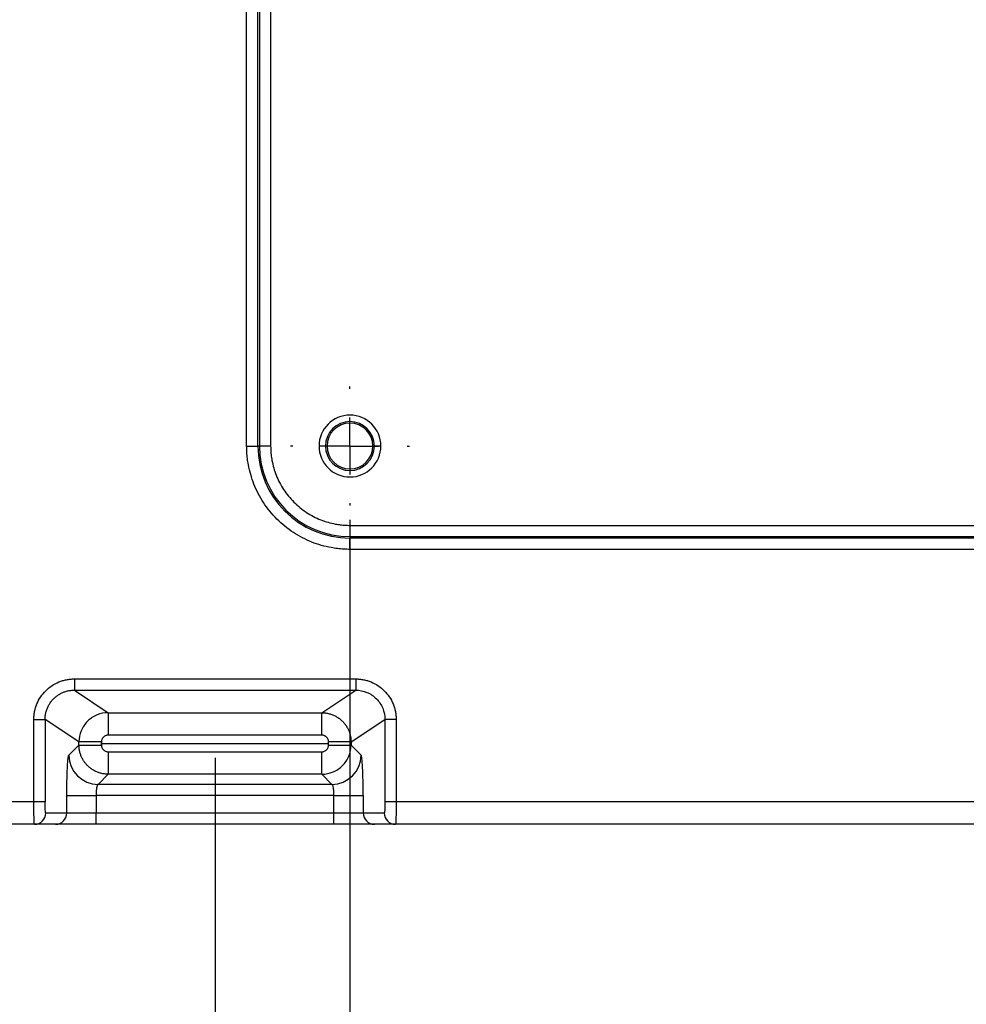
# Model space of a CAD drawing. Header units: millimetres. Extents: x 0 to 1118, y 0 to 864.
# Tile 3 of 48: x 196 to 280, y 176 to 264. Entities that reach past the tile are written whole.
import ezdxf

# ---------------------------------------------------------------- set-up
doc = ezdxf.new("R2010")
doc.units = ezdxf.units.MM
doc.linetypes.add('CENTERX2', pattern=[20.32, 12.7, -2.54, 2.54, -2.54])
doc.layers.add('CENTER', color=40, linetype='CENTERX2')
doc.layers.add('DIMENSIONS', color=140, linetype='Continuous', lineweight=25)
doc.styles.add('SLDTEXTSTYLE0', font='TXT', dxfattribs={"width": 0.75})
doc.dimstyles.new('SLDDIMSTYLE0', dxfattribs={"dimtxt": 10, "dimasz": 10, "dimexe": 0, "dimexo": 0.0625, "dimgap": 2.5, "dimtad": 0, "dimtih": 1, "dimtoh": 1, "dimdec": 1, "dimrnd": 1e-09, "dimzin": 4, "dimdsep": 46, "dimtxsty": 'SLDTEXTSTYLE0', "dimsah": 1, "dimcen": 0.09, "dimadec": 0, "dimazin": 1, "dimtfac": 1, "dimtdec": 1, "dimtofl": 0, "dimtmove": 0, "dimatfit": 3, "dimfxl": 0, "dimfrac": 2, "dimtolj": 1, "dimtzin": 12, "dimarcsym": 0})

# ---------------------------------------------------------------- blocks, each defined once
blk = doc.blocks.new('_D_11')
at = {"layer": 'DIMENSIONS'}
for p, q in [((213.458, 198.159), (213.458, 83.069)), ((583.458, 198.158), (583.458, 83.067)), ((388.583, 87.715), (385.536, 87.715)), ((385.536, 87.715), (385.536, 71.84)), ((421.833, 87.715), (424.88, 87.715)), ((424.88, 87.715), (424.88, 71.84)), ((213.458, 86.244), (380.461, 86.243)), ((583.458, 86.242), (429.956, 86.243)), ((385.536, 71.84), (388.583, 71.84)), ((424.88, 71.84), (421.833, 71.84))]:
    blk.add_line(p, q, dxfattribs=at)
for points in [[(213.458, 86.244), (223.458, 84.705), (223.458, 87.782)], [(583.458, 86.242), (573.458, 87.781), (573.458, 84.704)]]:
    blk.add_solid(points, dxfattribs=at)
at = {"layer": 'DIMENSIONS', "char_height": 10, "attachment_point": 1, "style": 'SLDTEXTSTYLE0'}
for s, insert in [('370.0', (388.583, 102.637)), ('14.57', (388.583, 84.731))]:
    blk.add_mtext(s, dxfattribs=dict(at, insert=insert))
blk = doc.blocks.new('_D_15')
at = {"layer": 'DIMENSIONS'}
for p, q in [((225.458, 219.306), (225.458, 114.724)), ((571.458, 219.306), (571.458, 114.724)), ((340.513, 119.371), (337.466, 119.371)), ((337.466, 119.371), (337.466, 103.496)), ((373.763, 119.371), (376.81, 119.371)), ((376.81, 119.371), (376.81, 103.496)), ((225.458, 117.899), (332.39, 117.899)), ((571.458, 117.899), (381.885, 117.899)), ((337.466, 103.496), (340.513, 103.496)), ((376.81, 103.496), (373.763, 103.496))]:
    blk.add_line(p, q, dxfattribs=at)
for points in [[(225.458, 117.899), (235.458, 116.36), (235.458, 119.437)], [(571.458, 117.899), (561.458, 119.437), (561.458, 116.36)]]:
    blk.add_solid(points, dxfattribs=at)
at = {"layer": 'DIMENSIONS', "char_height": 10, "attachment_point": 1, "style": 'SLDTEXTSTYLE0'}
for s, insert in [('346.0', (340.513, 134.293)), ('13.62', (340.513, 116.387))]:
    blk.add_mtext(s, dxfattribs=dict(at, insert=insert))
blk = doc.blocks.new('SW_CENTERMARKSYMBOL_5')
at = {"layer": 'CENTER', "color": 0}
for p, q in [((0, 5.08), (0, 5.29)), ((0, 0), (0, 2.54)), ((-5.08, 0), (-5.29, 0)), ((0, 0), (-2.54, 0)), ((0, 0), (0, -2.54)), ((0, 0), (2.54, 0)), ((5.08, 0), (5.29, 0)), ((0, -5.08), (0, -5.29))]:
    blk.add_line(p, q, dxfattribs=at)

msp = doc.modelspace()

# ---------------------------------------------------------------- linework, layer by layer
for p, q in [((216.274, 225.866), (216.274, 286.866)), ((217.272, 225.866), (217.272, 286.866)), ((217.409, 286.866), (217.409, 225.866)), ((218.407, 286.866), (218.407, 225.866)), ((216.274, 225.866), (217.272, 225.866)), ((217.409, 225.866), (217.272, 225.866)), ((218.407, 225.866), (217.409, 225.866)), ((223.283, 225.866), (222.708, 225.866)), ((223.419, 225.866), (223.283, 225.866)), ((227.633, 225.866), (227.498, 225.866)), ((228.208, 225.866), (227.633, 225.866)), ((225.458, 218.815), (394.109, 218.815)), ((225.458, 218.815), (225.458, 217.817)), ((225.458, 217.817), (394.042, 217.817)), ((225.458, 217.817), (225.458, 217.68)), ((225.458, 216.681), (225.458, 217.68)), ((393.951, 217.68), (225.458, 217.68)), ((393.951, 216.681), (225.458, 216.681)), ((200.948, 205.168), (225.969, 205.168)), ((200.948, 205.168), (200.948, 204.168)), ((225.969, 205.168), (225.969, 204.168)), ((200.948, 204.168), (225.969, 204.168)), ((200.948, 204.168), (203.957, 202.164)), ((222.96, 202.164), (225.969, 204.168)), ((203.957, 202.164), (222.96, 202.164)), ((203.957, 202.164), (203.957, 200.165)), ((222.96, 200.165), (222.96, 202.164)), ((197.35, 194.248), (197.35, 201.572)), ((198.348, 201.572), (198.348, 194.248)), ((201.36, 199.566), (198.348, 201.572)), ((225.557, 199.566), (228.568, 201.572)), ((229.567, 201.572), (228.568, 201.572)), ((228.568, 201.572), (228.568, 194.248)), ((229.567, 201.572), (229.567, 194.248)), ((201.36, 199.293), (201.36, 199.566)), ((203.357, 199.566), (201.36, 199.566)), ((203.357, 199.566), (203.357, 199.293)), ((222.96, 200.165), (203.957, 200.165)), ((225.557, 199.566), (223.56, 199.566)), ((223.56, 199.293), (223.56, 199.566)), ((225.557, 199.566), (225.557, 199.293)), ((200.46, 198.394), (201.36, 199.293)), ((201.36, 199.293), (203.357, 199.293)), ((203.956, 198.694), (203.956, 196.697)), ((203.956, 198.694), (222.961, 198.694)), ((222.961, 196.697), (222.961, 198.694)), ((223.56, 199.293), (225.557, 199.293)), ((226.456, 198.394), (225.557, 199.293)), ((203.956, 196.697), (203.057, 195.798)), ((222.961, 196.697), (203.956, 196.697)), ((223.86, 195.798), (222.961, 196.697)), ((223.86, 195.798), (203.057, 195.798)), ((200.282, 193.248), (200.282, 194.799)), ((200.282, 194.799), (202.878, 194.799)), ((202.878, 194.799), (202.878, 193.248)), ((224.039, 194.799), (202.878, 194.799)), ((224.039, 194.799), (226.635, 194.799)), ((224.039, 193.248), (224.039, 194.799)), ((226.635, 194.799), (226.635, 193.248)), ((197.35, 194.248), (168.729, 194.248)), ((229.567, 194.248), (228.568, 194.248)), ((379.461, 194.248), (229.567, 194.248)), ((200.282, 193.248), (198.401, 193.248)), ((202.878, 193.248), (200.282, 193.248)), ((202.878, 192.248), (202.878, 193.248)), ((224.039, 193.248), (202.878, 193.248)), ((226.635, 193.248), (224.039, 193.248)), ((224.039, 192.248), (224.039, 193.248)), ((228.516, 193.248), (226.635, 193.248)), ((197.402, 192.248), (168.729, 192.248)), ((199.283, 192.248), (197.402, 192.248)), ((224.039, 192.248), (202.878, 192.248)), ((229.515, 192.248), (227.634, 192.248)), ((379.496, 192.248), (229.515, 192.248))]:
    msp.add_line(p, q)
for centre, radius, start, end in [((225.458, 225.866), 2.75, 0, 180), ((225.458, 225.866), 2.175, 0, 180), ((225.458, 225.866), 2.039, 0, 180), ((225.458, 225.866), 8.186, 180, 270), ((225.458, 225.866), 8.05, 180, 270), ((225.458, 225.866), 2.75, 180, 0), ((225.458, 225.866), 2.175, 180, 0), ((225.458, 225.866), 2.039, 180, 0), ((203.065, 198.402), 2.605, 180.1836, 269.8164), ((223.852, 198.402), 2.605, 270.1836, 359.8164), ((197.401, 193.247), 0.999, 270.03931, 0.03926), ((199.282, 193.247), 0.999, 270.03931, 0.03926), ((227.634, 193.247), 0.999, 179.96074, 269.96069), ((229.515, 193.247), 0.999, 179.96074, 269.96069)]:
    msp.add_arc(centre, radius, start, end)
for points, knots in [([(225.458, 216.681), (225.365, 216.682), (225.178, 216.684), (224.898, 216.697), (224.619, 216.718), (224.341, 216.748), (224.063, 216.787), (223.586, 216.867), (222.916, 217.025), (222.061, 217.317), (221.226, 217.697), (220.146, 218.328), (218.917, 219.325), (217.92, 220.554), (217.289, 221.634), (216.909, 222.468), (216.617, 223.324), (216.438, 224.085), (216.336, 224.748), (216.283, 225.306), (216.277, 225.679), (216.274, 225.866)], [0, 0, 0, 0, 0.019453, 0.038872, 0.058274, 0.077679, 0.097104, 0.116567, 0.178312, 0.240094, 0.304413, 0.368769, 0.500007, 0.631244, 0.695564, 0.75992, 0.821665, 0.883447, 0.922314, 0.961117, 1, 1, 1, 1]), ([(218.407, 225.866), (218.408, 225.78), (218.41, 225.608), (218.425, 225.351), (218.448, 225.094), (218.481, 224.838), (218.547, 224.443), (218.671, 223.915), (218.895, 223.258), (219.187, 222.617), (219.671, 221.788), (220.437, 220.845), (221.38, 220.079), (222.209, 219.595), (222.85, 219.303), (223.507, 219.079), (224.091, 218.941), (224.6, 218.864), (225.028, 218.823), (225.315, 218.818), (225.458, 218.815)], [0, 0, 0, 0, 0.023337, 0.04663, 0.069912, 0.093213, 0.116565, 0.178305, 0.240092, 0.304406, 0.368768, 0.500006, 0.631244, 0.695558, 0.759919, 0.821659, 0.883446, 0.922311, 0.961114, 1, 1, 1, 1]), ([(197.35, 201.572), (197.351, 201.631), (197.352, 201.749), (197.365, 201.925), (197.387, 202.1), (197.416, 202.272), (197.455, 202.443), (197.502, 202.613), (197.557, 202.78), (197.684, 203.11), (197.934, 203.582), (198.387, 204.13), (198.935, 204.583), (199.46, 204.86), (199.903, 205.019), (200.245, 205.105), (200.594, 205.158), (200.83, 205.164), (200.948, 205.168)], [0, 0, 0, 0, 0.031464, 0.062701, 0.093786, 0.124794, 0.155801, 0.186884, 0.218118, 0.249578, 0.374623, 0.499757, 0.624856, 0.750098, 0.812832, 0.874988, 0.937175, 1, 1, 1, 1]), ([(225.969, 205.168), (226.028, 205.167), (226.146, 205.165), (226.323, 205.152), (226.497, 205.131), (226.67, 205.101), (226.842, 205.062), (227.011, 205.015), (227.179, 204.96), (227.509, 204.833), (227.981, 204.583), (228.53, 204.13), (228.982, 203.582), (229.26, 203.058), (229.419, 202.615), (229.504, 202.274), (229.557, 201.925), (229.564, 201.69), (229.567, 201.572)], [0, 0, 0, 0, 0.0315158, 0.0628038, 0.0939386, 0.1249957, 0.1560514, 0.1871817, 0.2184623, 0.2499677, 0.3751141, 0.500315, 0.6253537, 0.7505008, 0.8131387, 0.8751964, 0.9372812, 1, 1, 1, 1]), ([(198.348, 201.572), (198.349, 201.626), (198.351, 201.732), (198.366, 201.892), (198.391, 202.05), (198.425, 202.205), (198.468, 202.357), (198.52, 202.506), (198.581, 202.651), (198.65, 202.791), (198.727, 202.926), (198.811, 203.056), (198.903, 203.18), (199.002, 203.298), (199.134, 203.437), (199.307, 203.594), (199.532, 203.757), (199.779, 203.898), (200.047, 204.014), (200.334, 204.101), (200.636, 204.158), (200.843, 204.165), (200.948, 204.168)], [0, 0, 0, 0, 0.039371, 0.078611, 0.117699, 0.156618, 0.195366, 0.233949, 0.272372, 0.310637, 0.348744, 0.386691, 0.424479, 0.462108, 0.499579, 0.565626, 0.633485, 0.703156, 0.774636, 0.847936, 0.923081, 1, 1, 1, 1]), ([(225.969, 204.168), (226.309, 204.168), (226.649, 204.101), (227.278, 203.842), (227.567, 203.65), (228.048, 203.169), (228.241, 202.881), (228.501, 202.252), (228.569, 201.912), (228.568, 201.572)], [0, 0, 0, 0, 0.25, 0.25, 0.5, 0.5, 0.75, 0.75, 1, 1, 1, 1]), ([(203.957, 202.164), (203.617, 202.163), (203.277, 202.095), (202.65, 201.834), (202.362, 201.642), (201.881, 201.161), (201.689, 200.873), (201.428, 200.245), (201.36, 199.905), (201.36, 199.566)], [0, 0, 0, 0, 0.25, 0.25, 0.5, 0.5, 0.75, 0.75, 1, 1, 1, 1]), ([(222.96, 202.164), (223.016, 202.162), (223.127, 202.16), (223.293, 202.143), (223.455, 202.117), (223.614, 202.081), (223.768, 202.035), (223.917, 201.981), (224.061, 201.919), (224.199, 201.849), (224.332, 201.772), (224.458, 201.688), (224.577, 201.598), (224.69, 201.503), (224.83, 201.37), (224.991, 201.191), (225.158, 200.956), (225.299, 200.703), (225.412, 200.434), (225.495, 200.152), (225.547, 199.861), (225.554, 199.664), (225.557, 199.566)], [0, 0, 0, 0, 0.04119, 0.081961, 0.122289, 0.162153, 0.201545, 0.240472, 0.278937, 0.316946, 0.354499, 0.391593, 0.428228, 0.464403, 0.500118, 0.570247, 0.640805, 0.711788, 0.783191, 0.855038, 0.92734, 1, 1, 1, 1]), ([(197.35, 201.572), (197.464, 201.572), (197.587, 201.572), (197.825, 201.572), (197.941, 201.572), (198.134, 201.572), (198.211, 201.572), (198.315, 201.572), (198.342, 201.572), (198.348, 201.572)], [0, 0, 0, 0, 0.25, 0.25, 0.5, 0.5, 0.75, 0.75, 1, 1, 1, 1]), ([(203.957, 200.165), (203.931, 200.164), (203.879, 200.162), (203.802, 200.146), (203.716, 200.117), (203.622, 200.068), (203.53, 199.993), (203.454, 199.9), (203.399, 199.796), (203.363, 199.683), (203.359, 199.605), (203.357, 199.566)], [0, 0, 0, 0, 0.082439, 0.164851, 0.248625, 0.373042, 0.50035, 0.624687, 0.75192, 0.875258, 1, 1, 1, 1]), ([(223.56, 199.566), (223.559, 199.591), (223.557, 199.643), (223.541, 199.72), (223.513, 199.806), (223.463, 199.9), (223.388, 199.991), (223.296, 200.068), (223.191, 200.123), (223.077, 200.159), (222.999, 200.163), (222.96, 200.165)], [0, 0, 0, 0, 0.082329, 0.1645989, 0.2481939, 0.3725335, 0.4997988, 0.6242169, 0.7515644, 0.8750279, 1, 1, 1, 1]), ([(203.956, 196.697), (203.902, 196.698), (203.793, 196.7), (203.631, 196.716), (203.472, 196.742), (203.316, 196.777), (203.163, 196.821), (203.014, 196.874), (202.87, 196.935), (202.731, 197.005), (202.597, 197.082), (202.468, 197.166), (202.346, 197.257), (202.23, 197.355), (202.09, 197.488), (201.93, 197.665), (201.765, 197.895), (201.623, 198.146), (201.509, 198.414), (201.425, 198.697), (201.37, 198.992), (201.363, 199.192), (201.36, 199.293)], [0, 0, 0, 0, 0.040082, 0.079929, 0.119517, 0.158826, 0.197849, 0.23659, 0.275053, 0.313244, 0.351163, 0.388809, 0.426179, 0.463274, 0.500093, 0.568664, 0.638185, 0.708652, 0.780059, 0.852429, 0.925775, 1, 1, 1, 1]), ([(203.357, 199.293), (203.358, 199.267), (203.36, 199.216), (203.375, 199.139), (203.404, 199.053), (203.454, 198.959), (203.529, 198.867), (203.621, 198.791), (203.726, 198.736), (203.839, 198.7), (203.917, 198.696), (203.956, 198.694)], [0, 0, 0, 0, 0.082425, 0.16478, 0.248448, 0.372814, 0.500079, 0.624434, 0.751709, 0.875094, 1, 1, 1, 1]), ([(222.961, 196.697), (223.3, 196.698), (223.64, 196.766), (224.267, 197.026), (224.555, 197.219), (225.035, 197.699), (225.228, 197.987), (225.488, 198.614), (225.556, 198.954), (225.557, 199.293)], [0, 0, 0, 0, 0.25, 0.25, 0.5, 0.5, 0.75, 0.75, 1, 1, 1, 1]), ([(222.961, 198.694), (222.987, 198.695), (223.038, 198.697), (223.115, 198.713), (223.201, 198.741), (223.295, 198.791), (223.387, 198.866), (223.463, 198.958), (223.518, 199.063), (223.554, 199.176), (223.558, 199.254), (223.56, 199.293)], [0, 0, 0, 0, 0.082402, 0.164771, 0.248493, 0.372839, 0.500079, 0.62441, 0.751664, 0.875116, 1, 1, 1, 1]), ([(200.282, 194.799), (200.282, 194.865), (200.282, 194.995), (200.283, 195.19), (200.284, 195.382), (200.286, 195.573), (200.288, 195.761), (200.291, 195.948), (200.298, 196.284), (200.31, 196.751), (200.333, 197.291), (200.36, 197.743), (200.386, 198.03), (200.408, 198.202), (200.425, 198.299), (200.443, 198.367), (200.454, 198.385), (200.46, 198.394)], [0, 0, 0, 0, 0.035926, 0.071592, 0.107104, 0.142569, 0.178092, 0.21378, 0.249738, 0.374578, 0.499542, 0.624516, 0.749615, 0.81247, 0.874772, 0.937092, 1, 1, 1, 1]), ([(226.635, 194.799), (226.635, 195.255), (226.631, 195.711), (226.613, 196.557), (226.6, 196.948), (226.567, 197.609), (226.547, 197.879), (226.504, 198.259), (226.48, 198.37), (226.456, 198.394)], [0, 0, 0, 0, 0.25, 0.25, 0.5, 0.5, 0.75, 0.75, 1, 1, 1, 1]), ([(203.057, 195.798), (203.051, 195.795), (203.039, 195.79), (203.022, 195.772), (203.007, 195.748), (202.992, 195.718), (202.979, 195.684), (202.967, 195.646), (202.956, 195.607), (202.946, 195.566), (202.937, 195.526), (202.923, 195.452), (202.906, 195.334), (202.89, 195.162), (202.88, 194.982), (202.879, 194.859), (202.878, 194.799)], [0, 0, 0, 0, 0.063741, 0.124567, 0.182478, 0.237477, 0.289562, 0.338736, 0.385, 0.428355, 0.468803, 0.506348, 0.634921, 0.759972, 0.881621, 1, 1, 1, 1]), ([(224.039, 194.799), (224.038, 194.833), (224.038, 194.903), (224.035, 195.006), (224.03, 195.109), (224.022, 195.21), (224.013, 195.307), (224.001, 195.399), (223.986, 195.495), (223.965, 195.595), (223.937, 195.691), (223.901, 195.771), (223.874, 195.789), (223.86, 195.798)], [0, 0, 0, 0, 0.067321, 0.135696, 0.20515, 0.275707, 0.347393, 0.420228, 0.494236, 0.593734, 0.711191, 0.846615, 1, 1, 1, 1]), ([(197.402, 192.248), (197.401, 192.249), (197.398, 192.251), (197.395, 192.267), (197.391, 192.291), (197.388, 192.322), (197.385, 192.36), (197.382, 192.403), (197.379, 192.451), (197.377, 192.502), (197.374, 192.555), (197.372, 192.61), (197.37, 192.666), (197.368, 192.722), (197.367, 192.778), (197.364, 192.878), (197.36, 193.035), (197.356, 193.26), (197.353, 193.499), (197.351, 193.746), (197.35, 193.997), (197.35, 194.165), (197.35, 194.248)], [0, 0, 0, 0, 0.046474, 0.091296, 0.134463, 0.175977, 0.215838, 0.254045, 0.290599, 0.325498, 0.358744, 0.390336, 0.420274, 0.448558, 0.475189, 0.500165, 0.587311, 0.672919, 0.756992, 0.839529, 0.920532, 1, 1, 1, 1]), ([(198.348, 194.248), (198.342, 194.248), (198.316, 194.248), (198.214, 194.248), (198.137, 194.248), (197.945, 194.248), (197.83, 194.248), (197.59, 194.248), (197.466, 194.248), (197.35, 194.248)], [0, 0, 0, 0, 0.25, 0.25, 0.5, 0.5, 0.75, 0.75, 1, 1, 1, 1]), ([(198.401, 193.248), (198.394, 193.248), (198.387, 193.274), (198.374, 193.374), (198.369, 193.448), (198.359, 193.633), (198.355, 193.744), (198.35, 193.986), (198.348, 194.117), (198.348, 194.248)], [0, 0, 0, 0, 0.25, 0.25, 0.5, 0.5, 0.75, 0.75, 1, 1, 1, 1]), ([(228.568, 194.248), (228.568, 194.217), (228.568, 194.154), (228.567, 194.06), (228.566, 193.966), (228.565, 193.874), (228.562, 193.784), (228.56, 193.698), (228.557, 193.616), (228.553, 193.536), (228.548, 193.456), (228.542, 193.378), (228.535, 193.31), (228.526, 193.259), (228.519, 193.252), (228.516, 193.248)], [0, 0, 0, 0, 0.0595626, 0.1199575, 0.1811756, 0.2432222, 0.3060962, 0.3697966, 0.4343244, 0.4996765, 0.5755988, 0.6636049, 0.7636831, 0.8758208, 1, 1, 1, 1]), ([(229.567, 194.248), (229.567, 194.203), (229.567, 194.112), (229.566, 193.975), (229.566, 193.839), (229.565, 193.703), (229.564, 193.568), (229.562, 193.436), (229.561, 193.306), (229.559, 193.18), (229.557, 193.058), (229.554, 192.942), (229.552, 192.829), (229.548, 192.717), (229.544, 192.605), (229.54, 192.497), (229.535, 192.398), (229.529, 192.317), (229.522, 192.26), (229.517, 192.252), (229.515, 192.248)], [0, 0, 0, 0, 0.043171, 0.086799, 0.130885, 0.175429, 0.220431, 0.265891, 0.31181, 0.358186, 0.405022, 0.452316, 0.500068, 0.551686, 0.609907, 0.674729, 0.746152, 0.824172, 0.908789, 1, 1, 1, 1]), ([(202.878, 192.248), (202.815, 192.248), (202.689, 192.248), (202.502, 192.248), (202.316, 192.248), (202.132, 192.248), (201.95, 192.248), (201.769, 192.248), (201.428, 192.248), (200.945, 192.248), (200.385, 192.248), (199.917, 192.248), (199.629, 192.248), (199.463, 192.248), (199.372, 192.248), (199.309, 192.248), (199.292, 192.248), (199.283, 192.248)], [0, 0, 0, 0, 0.034633, 0.069034, 0.103296, 0.137515, 0.171785, 0.206201, 0.240858, 0.370395, 0.500027, 0.629564, 0.759196, 0.819634, 0.879574, 0.939527, 1, 1, 1, 1]), ([(227.634, 192.248), (227.629, 192.248), (227.621, 192.248), (227.596, 192.248), (227.562, 192.248), (227.519, 192.248), (227.466, 192.248), (227.403, 192.248), (227.264, 192.248), (227, 192.248), (226.532, 192.248), (225.971, 192.248), (225.446, 192.248), (225.014, 192.248), (224.694, 192.248), (224.368, 192.248), (224.149, 192.248), (224.039, 192.248)], [0, 0, 0, 0, 0.034633, 0.069034, 0.103296, 0.137515, 0.171785, 0.206201, 0.240858, 0.370395, 0.500027, 0.629564, 0.759196, 0.819634, 0.879574, 0.939527, 1, 1, 1, 1])]:
    msp.add_open_spline(points, degree=3, knots=knots)
at = {"layer": 'DIMENSIONS'}
for p, q in [((203.357, 199.293), (203.357, 199.566)), ((203.357, 199.429), (223.56, 199.429))]:
    msp.add_line(p, q, dxfattribs=at)

# ---------------------------------------------------------------- block references
at = {"layer": 'CENTER'}
msp.add_blockref('SW_CENTERMARKSYMBOL_5', (225.458, 225.866), dxfattribs=at)

# ---------------------------------------------------------------- dimensions: what is measured, and where the dimension line sits
at = {"layer": 'DIMENSIONS'}
for base, p1, p2, angle, picture, middle in [((571.458, 117.899), (225.458, 220.576), (571.458, 220.576), 0, '_D_15', (357.138, 117.899)), ((213.458, 86.244), (583.458, 199.428), (213.458, 199.429), 359.99974, '_D_11', (405.208, 86.243))]:
    dim = msp.add_linear_dim(base=base, p1=p1, p2=p2, angle=angle, dimstyle='SLDDIMSTYLE0', dxfattribs=at)
    dim.commit()
    dim.dimension.update_dxf_attribs({"geometry": picture, "text_midpoint": middle, "dimtype": 160})

doc.saveas('drawing.dxf')
